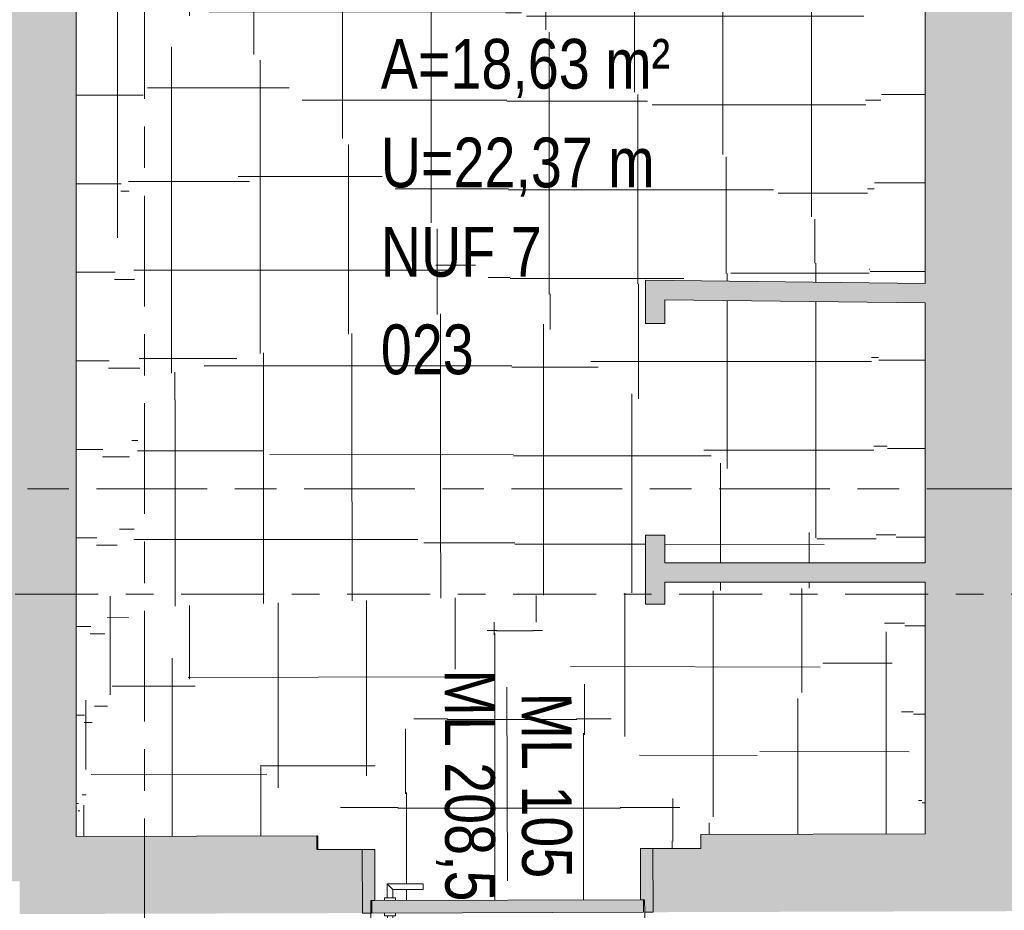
# Model space of a CAD drawing. Header units: metres. Extents: x 2 to 165, y -54 to 869.
# Tile 38 of 106: x 49.18 to 52.73, y -21.51 to -18.29. Entities that reach past the tile are written whole.
import ezdxf

# ---------------------------------------------------------------- set-up
doc = ezdxf.new("R2010")
doc.units = ezdxf.units.M
doc.linetypes.add('_Rasterlinie_', pattern=[0.75, 0.4, -0.1, 0.15, -0.1])
doc.linetypes.add('_Schnittlinie_', pattern=[0.6, 0.3, -0.1, 0.1, -0.1])
for name, color, linetype, lineweight in [('A_Geschossdecken_Oberflächenschraffur', 7, 'Continuous', 5), ('A_Raster', 128, 'Continuous', 5), ('A_Raum-Txt', 16, 'Continuous', 5), ('A_Symbol-S_A', 172, 'Continuous', 5), ('A_Tuer', 128, 'Continuous', 5), ('A_Türen_Element', 128, 'Continuous', 5), ('A_Türen_Rahmen', 128, 'Continuous', 5), ('A_Wand', 244, 'Continuous', 5), ('A_Wand_Schraff', 1, 'Continuous', 5), ('A_Öffnung', 128, 'Continuous', 5)]:
    doc.layers.add(name, color=color, linetype=linetype, lineweight=lineweight)
doc.styles.add('Arial', font='arial.ttf', dxfattribs={"width": 0.8, "height": 0.1799999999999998})
pattern_1 = [(0, (56.97274615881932, 0), (0, 0.32), []), (90, (56.97274615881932, 0), (-0.32, 1.959434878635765e-17), [])]
pattern_2 = [(0, (55.68874615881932, 0), (0, 0.32), []), (90, (55.68874615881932, 0), (-0.308, 1.885956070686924e-17), [])]
pattern_3 = [(0.013, (57.06174615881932, -0.017), (-7.260569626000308e-05, 0.319999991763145), []), (90, (57.06174615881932, -0.017), (-0.32, 1.959434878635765e-17), [])]
pattern_4 = [(0, (56.97274615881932, -0.069), (0, 0.32), []), (90, (56.97274615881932, -0.069), (-0.32, 1.959434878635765e-17), [])]
pattern_5 = [(0.111, (57.08674615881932, -0.265), (0.0003819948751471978, 0.319001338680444), []), (90, (57.08674615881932, -0.265), (-0.32, -0.0009999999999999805), [])]
pattern_6 = [(0, (56.97274615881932, -0.016), (0, 0.32), []), (90, (56.97274615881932, -0.016), (-0.32, 1.959434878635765e-17), [])]
pattern_7 = [(0, (56.96974615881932, -0.014), (0, 0.32), []), (90, (56.96974615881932, -0.014), (-0.32, 1.959434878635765e-17), [])]
pattern_8 = [(0.225, (55.62174615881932, 0.05599999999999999), (-0.0002566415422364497, 0.3200014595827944), []), (90, (55.62174615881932, 0.05599999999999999), (-0.306, -0.0009999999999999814), [])]
pattern_9 = [(0, (56.97574615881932, -0.014), (0, 0.32), []), (90, (56.97574615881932, -0.014), (-0.32, 1.959434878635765e-17), [])]
pattern_10 = [(359.957, (57.28674615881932, 0.008), (0.0002401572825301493, 0.3199999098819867), []), (90, (57.28674615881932, 0.008), (-0.316, 1.934941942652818e-17), [])]
pattern_11 = [(359.972, (56.83674615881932, -0.03700000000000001), (0.0001563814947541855, 0.3199999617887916), []), (90, (56.83674615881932, -0.03700000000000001), (-0.32, 1.959434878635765e-17), [])]
pattern_12 = [(359.8949999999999, (56.78674615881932, -0.141), (-0.0004135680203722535, 0.3200012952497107), []), (90, (56.78674615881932, -0.141), (-0.32, 0.00100000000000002), [])]
pattern_13 = [(0.006, (57.09674615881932, -0.005), (-3.351032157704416e-05, 0.3199999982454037), []), (90, (57.09674615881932, -0.005), (-0.32, 1.959434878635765e-17), [])]
pattern_14 = [(0.144, (57.14874615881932, -0.166), (0.0001957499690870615, 0.3200015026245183), []), (90, (57.14874615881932, -0.166), (-0.32, -0.0009999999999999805), [])]
pattern_15 = [(359.896, (56.80174615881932, -0.155), (-0.0004191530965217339, 0.3200012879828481), []), (90, (56.80174615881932, -0.155), (-0.32, 0.00100000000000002), [])]
pattern_16 = [(359.993, (57.08374615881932, 0.006999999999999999), (3.909537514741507e-05, 0.3199999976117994), []), (90, (57.08374615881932, 0.006999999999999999), (-0.32, 1.959434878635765e-17), [])]
pattern_17 = [(359.972, (57.08374615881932, 0.023), (0.0001563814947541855, 0.3199999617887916), []), (90, (57.08374615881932, 0.023), (-0.32, 1.959434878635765e-17), [])]
pattern_18 = [(359.979, (56.82774615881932, -0.025), (0.0001172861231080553, 0.3199999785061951), []), (90, (56.82774615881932, -0.025), (-0.32, 1.959434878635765e-17), [])]
pattern_19 = [(359.998, (56.85174615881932, -0.003), (1.11701072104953e-05, 0.3199999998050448), []), (90, (56.85174615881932, -0.003), (-0.32, 1.959434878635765e-17), [])]
pattern_20 = [(359.982, (56.84874615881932, -0.024), (0.0001005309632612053, 0.3199999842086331), []), (90, (56.84874615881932, -0.024), (-0.32, 1.959434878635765e-17), [])]
pattern_21 = [(0.01700000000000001, (57.09574615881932, -0.016), (-9.494590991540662e-05, 0.3199999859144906), []), (90, (57.09574615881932, -0.016), (-0.32, 1.959434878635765e-17), [])]
pattern_22 = [(0.08100000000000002, (57.37074615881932, -0.011), (-0.0004523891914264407, 0.3199996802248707), []), (90, (57.37074615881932, -0.011), (-0.312, 1.910449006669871e-17), [])]
pattern_23 = [(359.992, (57.25474615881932, 0.002), (4.468042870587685e-05, 0.3199999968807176), []), (90, (57.25474615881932, 0.002), (-0.317, 1.941065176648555e-17), [])]
pattern_24 = [(359.921, (56.36574615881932, -0.036), (0.0004412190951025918, 0.3199996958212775), []), (90, (56.36574615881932, -0.036), (-0.316, 1.934941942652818e-17), [])]
pattern_25 = [(0, (57.12574615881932, 0), (0, 0.32), []), (90, (57.12574615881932, 0), (-0.319, 1.953311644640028e-17), [])]

# ---------------------------------------------------------------- blocks, each defined once
blk = doc.blocks.new('TU DF 1 - Rahmenstock flächenbündig variabel - DL - H - 840 x 2040-8069930-AB- E0-  OK FFB')
at = {"layer": 'A_Tuer', "lineweight": 9}
h = blk.add_hatch(color=253, dxfattribs=at)
h.paths.add_polyline_path([(-0.5250000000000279, -0.1150000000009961), (-0.4950000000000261, -0.1150000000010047), (-0.4950000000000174, -0.07000000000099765), (-0.4800000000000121, -0.07000000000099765), (-0.4800000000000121, 0.1149999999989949), (-0.5250000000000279, 0.114516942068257), (-0.5250000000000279, 0.08305869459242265)], flags=0)
h.paths.add_polyline_path([(0.4949999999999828, -0.1150000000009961), (0.5249999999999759, -0.1144874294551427), (0.5249999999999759, 0.1149999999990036), (0.4799999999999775, 0.1149999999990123), (0.4799999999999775, -0.07000000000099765), (0.4949999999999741, -0.07000000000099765), (0.4949999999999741, -0.1143988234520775)], flags=0)
blk.add_hatch(color=253, dxfattribs=at).paths.add_polyline_path([(-0.491000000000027, -0.1150000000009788), (0.4909999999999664, -0.1150000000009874), (0.4909999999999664, -0.070000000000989), (-0.4910000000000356, -0.070000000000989)], flags=0)
at = {"layer": 'A_Tuer', "color": 250, "lineweight": 9}
for p, q in [((-0.5250000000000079, 0.115), (-0.5250000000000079, -0.1150000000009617)), ((0.5249999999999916, -0.1150000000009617), (0.5249999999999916, 0.115)), ((-0.4349999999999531, -0.01000000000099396), (-0.4349999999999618, -0.06000000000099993)), ((-0.3049999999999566, -0.01000000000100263), (-0.4349999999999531, -0.01000000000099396)), ((-0.4349999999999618, -0.01000000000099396), (-0.4349999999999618, -0.06000000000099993)), ((-0.3049999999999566, -0.01000000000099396), (-0.4349999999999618, -0.01000000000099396)), ((-0.4149999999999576, -0.06000000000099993), (-0.4149999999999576, -0.03000000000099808)), ((-0.4149999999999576, -0.03000000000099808), (-0.3049999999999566, -0.03000000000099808)), ((-0.4149999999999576, -0.06000000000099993), (-0.4149999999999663, -0.03000000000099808)), ((-0.4149999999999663, -0.03000000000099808), (-0.3049999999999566, -0.03000000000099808)), ((-0.3049999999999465, -0.01000000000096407), (-0.3049999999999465, -0.03000000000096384)), ((-0.3049999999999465, -0.01000000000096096), (-0.3049999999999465, -0.03000000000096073)), ((-0.4449999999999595, -0.06000000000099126), (-0.4449999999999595, -0.07000000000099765)), ((-0.4449999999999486, -0.06000000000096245), (-0.4049999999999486, -0.06000000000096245)), ((-0.4049999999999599, -0.070000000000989), (-0.4049999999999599, -0.06000000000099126)), ((-0.4449999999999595, -0.1150000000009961), (-0.4449999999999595, -0.1250000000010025)), ((-0.4049999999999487, -0.1250000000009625), (-0.4449999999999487, -0.1250000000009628)), ((-0.4349999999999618, -0.1250000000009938), (-0.4349999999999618, -0.1750000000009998)), ((-0.4349999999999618, -0.1250000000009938), (-0.4349999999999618, -0.1750000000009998)), ((-0.4149999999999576, -0.1550000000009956), (-0.4149999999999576, -0.1250000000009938)), ((-0.4149999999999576, -0.1550000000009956), (-0.4149999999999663, -0.1250000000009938)), ((-0.4049999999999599, -0.1250000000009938), (-0.4049999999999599, -0.1150000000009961)), ((-0.4349999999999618, -0.1750000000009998), (-0.3049999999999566, -0.1750000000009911)), ((-0.4349999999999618, -0.1750000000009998), (-0.3049999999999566, -0.1750000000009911)), ((-0.3049999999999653, -0.1550000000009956), (-0.4149999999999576, -0.1550000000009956)), ((-0.3049999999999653, -0.1550000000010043), (-0.4149999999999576, -0.1550000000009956)), ((-0.3049999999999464, -0.1550000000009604), (-0.3049999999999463, -0.1750000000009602)), ((-0.3049999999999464, -0.1550000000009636), (-0.3049999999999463, -0.1750000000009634))]:
    blk.add_line(p, q, dxfattribs=at)
for points in [[(-0.4149999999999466, -0.0300000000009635), (-0.4149999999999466, -0.02999612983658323), (-0.4151724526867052, -0.02982942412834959), (-0.4157348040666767, -0.02926335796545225), (-0.4163149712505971, -0.02868536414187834), (-0.416922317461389, -0.0280781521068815), (-0.4174762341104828, -0.02752024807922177), (-0.418073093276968, -0.0269289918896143), (-0.4188949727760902, -0.02610384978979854), (-0.4198039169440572, -0.02519419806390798), (-0.4205739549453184, -0.02442967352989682), (-0.4211704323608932, -0.02382907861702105), (-0.4217833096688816, -0.0232125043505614), (-0.4224099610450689, -0.02259008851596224), (-0.4230477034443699, -0.02195628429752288), (-0.4236938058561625, -0.0213060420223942), (-0.4243455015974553, -0.0206502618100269), (-0.424999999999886, -0.01999999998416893), (-0.4256544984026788, -0.01934973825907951), (-0.4263061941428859, -0.01869395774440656), (-0.4269522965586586, -0.01804371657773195), (-0.4275900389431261, -0.01740990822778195), (-0.4282166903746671, -0.01678750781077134), (-0.4288295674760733, -0.01617087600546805), (-0.4294260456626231, -0.01557049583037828), (-0.430003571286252, -0.01499630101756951), (-0.4305596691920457, -0.01444430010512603), (-0.4312693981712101, -0.01372974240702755), (-0.4319269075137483, -0.01307122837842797), (-0.4325237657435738, -0.01247971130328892), (-0.433077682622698, -0.01192187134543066), (-0.43368502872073, -0.01131462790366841), (-0.4342651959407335, -0.01073664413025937), (-0.4348275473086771, -0.01017057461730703), (-0.4349999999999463, -0.01000387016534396), (-0.4349999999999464, -0.01000000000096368)], [(-0.4149999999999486, -0.03000000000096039), (-0.4149999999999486, -0.02999612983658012), (-0.4151724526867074, -0.02982942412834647), (-0.4157348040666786, -0.02926335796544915), (-0.4163149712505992, -0.02868536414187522), (-0.416922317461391, -0.02807815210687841), (-0.417476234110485, -0.02752024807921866), (-0.4180730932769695, -0.02692899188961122), (-0.418894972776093, -0.02610384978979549), (-0.4198039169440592, -0.02519419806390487), (-0.4205739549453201, -0.02442967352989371), (-0.4211704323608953, -0.02382907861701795), (-0.4217833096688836, -0.0232125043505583), (-0.4224099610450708, -0.02259008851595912), (-0.4230477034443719, -0.02195628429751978), (-0.4236938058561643, -0.0213060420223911), (-0.4243455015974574, -0.0206502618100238), (-0.424999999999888, -0.01999999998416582), (-0.4256544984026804, -0.01934973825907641), (-0.4263061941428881, -0.01869395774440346), (-0.4269522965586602, -0.01804371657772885), (-0.427590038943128, -0.01740990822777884), (-0.4282166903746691, -0.01678750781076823), (-0.4288295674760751, -0.01617087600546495), (-0.4294260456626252, -0.01557049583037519), (-0.4300035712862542, -0.01499630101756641), (-0.4305596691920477, -0.01444430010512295), (-0.4312693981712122, -0.01372974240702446), (-0.4319269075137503, -0.01307122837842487), (-0.4325237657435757, -0.01247971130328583), (-0.4330776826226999, -0.01192187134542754), (-0.4336850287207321, -0.01131462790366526), (-0.4342651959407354, -0.01073664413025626), (-0.434827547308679, -0.01017057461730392), (-0.4349999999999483, -0.01000387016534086), (-0.4349999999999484, -0.01000000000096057)], [(-0.4349999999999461, -0.1750000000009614), (-0.4349999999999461, -0.1749961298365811), (-0.4348275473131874, -0.1748294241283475), (-0.4342651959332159, -0.1742633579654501), (-0.4336850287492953, -0.1736853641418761), (-0.4330776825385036, -0.1730781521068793), (-0.4325237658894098, -0.1725202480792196), (-0.4319269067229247, -0.171928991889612), (-0.431105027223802, -0.1711038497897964), (-0.4301960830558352, -0.1701941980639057), (-0.4294260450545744, -0.1694296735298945), (-0.428829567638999, -0.1688290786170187), (-0.4282166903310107, -0.168212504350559), (-0.4275900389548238, -0.16759008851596), (-0.4269522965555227, -0.1669562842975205), (-0.42630619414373, -0.1663060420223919), (-0.4256544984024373, -0.1656502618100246), (-0.4250000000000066, -0.1649999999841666), (-0.424345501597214, -0.1643497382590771), (-0.4236938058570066, -0.1636939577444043), (-0.423047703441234, -0.1630437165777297), (-0.4224099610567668, -0.1624099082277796), (-0.4217833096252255, -0.1617875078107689), (-0.421170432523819, -0.1611708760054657), (-0.4205739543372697, -0.160570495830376), (-0.4199964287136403, -0.1599963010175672), (-0.4194403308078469, -0.1594443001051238), (-0.4187306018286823, -0.1587297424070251), (-0.4180730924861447, -0.1580712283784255), (-0.4174762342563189, -0.1574797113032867), (-0.4169223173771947, -0.1569218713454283), (-0.4163149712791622, -0.1563146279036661), (-0.4157348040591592, -0.1557366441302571), (-0.4151724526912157, -0.1551705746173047), (-0.4149999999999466, -0.1550038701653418), (-0.4149999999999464, -0.1550000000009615)], [(-0.4349999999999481, -0.1750000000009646), (-0.4349999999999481, -0.1749961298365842), (-0.4348275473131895, -0.1748294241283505), (-0.4342651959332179, -0.1742633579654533), (-0.4336850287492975, -0.1736853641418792), (-0.4330776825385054, -0.1730781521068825), (-0.4325237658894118, -0.1725202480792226), (-0.4319269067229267, -0.1719289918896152), (-0.4311050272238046, -0.1711038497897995), (-0.4301960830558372, -0.1701941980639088), (-0.4294260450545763, -0.1694296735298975), (-0.4288295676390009, -0.1688290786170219), (-0.4282166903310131, -0.1682125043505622), (-0.4275900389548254, -0.167590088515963), (-0.4269522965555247, -0.1669562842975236), (-0.4263061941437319, -0.166306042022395), (-0.4256544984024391, -0.1656502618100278), (-0.4250000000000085, -0.1649999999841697), (-0.4243455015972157, -0.1643497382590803), (-0.4236938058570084, -0.1636939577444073), (-0.423047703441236, -0.1630437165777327), (-0.4224099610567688, -0.1624099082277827), (-0.4217833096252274, -0.1617875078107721), (-0.4211704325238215, -0.1611708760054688), (-0.4205739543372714, -0.1605704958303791), (-0.4199964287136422, -0.1599963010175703), (-0.4194403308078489, -0.1594443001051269), (-0.4187306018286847, -0.1587297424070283), (-0.4180730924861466, -0.1580712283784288), (-0.4174762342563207, -0.1574797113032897), (-0.416922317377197, -0.1569218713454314), (-0.4163149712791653, -0.1563146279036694), (-0.4157348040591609, -0.1557366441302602), (-0.4151724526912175, -0.1551705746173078), (-0.4149999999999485, -0.1550038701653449), (-0.4149999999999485, -0.1550000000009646)]]:
    blk.add_open_spline(points, degree=3, knots=[0, 0, 0, 0, 0.08333333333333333, 0.125, 0.1666666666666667, 0.2083333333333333, 0.2291666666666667, 0.25, 0.2916666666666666, 0.3333333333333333, 0.3541666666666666, 0.375, 0.3958333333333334, 0.4166666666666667, 0.4375, 0.4583333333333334, 0.4791666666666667, 0.5, 0.5208333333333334, 0.5416666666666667, 0.5625, 0.5833333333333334, 0.6041666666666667, 0.625, 0.6458333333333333, 0.6666666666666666, 0.6875, 0.7083333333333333, 0.75, 0.7708333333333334, 0.7916666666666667, 0.8333333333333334, 0.875, 0.9166666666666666, 1, 1, 1, 1], dxfattribs=at)
at = {"layer": 'A_Türen_Element', "color": 250, "lineweight": 9}
for p, q in [((0.4909999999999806, -0.07000000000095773), (-0.4910000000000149, -0.07000000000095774)), ((-0.4910000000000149, -0.07000000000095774), (-0.491000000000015, -0.1150000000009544)), ((0.4909999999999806, -0.1150000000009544), (0.4909999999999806, -0.07000000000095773)), ((-0.491000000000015, -0.1150000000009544), (0.4909999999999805, -0.1150000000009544))]:
    blk.add_line(p, q, dxfattribs=at)
at = {"layer": 'A_Türen_Rahmen', "color": 250, "lineweight": 9}
for p, q in [((-0.5250000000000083, 0.114999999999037), (-0.4800000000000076, 0.1149999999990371)), ((-0.4800000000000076, 0.1149999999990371), (-0.480000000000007, -0.07000000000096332)), ((0.4799999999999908, 0.1149999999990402), (0.5249999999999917, 0.1149999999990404)), ((0.4799999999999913, -0.07000000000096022), (0.4799999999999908, 0.1149999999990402)), ((-0.4950000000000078, -0.07000000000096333), (-0.4950000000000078, -0.115000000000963)), ((-0.480000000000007, -0.0700000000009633), (-0.4950000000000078, -0.07000000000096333)), ((0.4949999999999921, -0.07000000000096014), (0.4799999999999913, -0.07000000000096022)), ((0.4949999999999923, -0.1150000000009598), (0.4949999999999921, -0.07000000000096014)), ((-0.4950000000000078, -0.115000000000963), (-0.5250000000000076, -0.1150000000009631)), ((0.524999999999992, -0.1150000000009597), (0.4949999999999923, -0.1150000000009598))]:
    blk.add_line(p, q, dxfattribs=at)
at = {"layer": 'A_Öffnung', "color": 250, "lineweight": 9}
blk.add_line((0.494999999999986, -0.1150000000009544), (0.4949999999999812, -1.105000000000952), dxfattribs=at)
blk.add_arc((0.494999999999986, -0.1150000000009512), 0.9900000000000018, 180.0000000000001, 269.9999999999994, dxfattribs=at)
blk = doc.blocks.new('Beschriftung Türen DL oder ML - Durchgangslichte mit Kennzeichen-6113498-AB- E0-  OK FFB')
at = {"layer": 'A_Tuer'}
blk.add_line((-1.153763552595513e-20, 0.003492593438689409), (8.753345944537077e-22, -0.003507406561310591), dxfattribs=at)

msp = doc.modelspace()

# ---------------------------------------------------------------- hatches: boundary and pattern name
at = {"layer": 'A_Geschossdecken_Oberflächenschraffur'}
h = msp.add_hatch(dxfattribs=at)
h.set_pattern_fill('FP_144', color=9, style=0, pattern_type=2)
h.set_pattern_definition(pattern_2)
h.paths.add_polyline_path([(49.38008030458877, -21.23829690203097), (49.55682055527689, -18.67064366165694), (49.55682055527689, -17.79378459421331), (49.38008030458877, -15.15340027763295), (49.38008030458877, -21.23572864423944)], flags=0)
h = msp.add_hatch(dxfattribs=at)
h.set_pattern_fill('FP_144', color=9, style=0, pattern_type=2)
h.set_pattern_definition(pattern_2)
h.paths.add_polyline_path([(49.38008030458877, -21.23829690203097), (49.55682055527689, -18.67064366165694), (49.55682055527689, -17.79378459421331), (49.38008030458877, -15.15340027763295), (49.38008030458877, -21.23572864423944)], flags=0)
h = msp.add_hatch(dxfattribs=at)
h.set_pattern_fill('FP_177', color=9, style=0, pattern_type=2)
h.set_pattern_definition(pattern_22)
h.paths.add_polyline_path([(52.24378856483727, -19.14493492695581), (52.44714292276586, -16.529318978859), (52.22526690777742, -18.2199283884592)], flags=0)
h = msp.add_hatch(dxfattribs=at)
h.set_pattern_fill('FP_177', color=9, style=0, pattern_type=2)
h.set_pattern_definition(pattern_22)
h.paths.add_polyline_path([(52.24378856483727, -19.14493492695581), (52.44714292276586, -16.529318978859), (52.22526690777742, -18.2199283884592)], flags=0)
h = msp.add_hatch(dxfattribs=at)
h.set_pattern_fill('FP_178', color=9, style=0, pattern_type=2)
h.set_pattern_definition(pattern_23)
h.paths.add_polyline_path([(52.44714292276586, -21.2292382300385), (52.44714292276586, -20.31931897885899), (52.35836695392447, -20.31931897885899), (52.44704206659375, -21.22820449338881)], flags=0)
h.paths.add_polyline_path([(52.44714292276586, -20.249318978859), (52.44714292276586, -19.31077714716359), (52.25975414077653, -19.30857588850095), (52.35153742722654, -20.249318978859)], flags=0)
h.paths.add_polyline_path([(52.44714292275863, -19.2407723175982), (52.44714292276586, -16.529318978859), (52.24378856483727, -19.14493492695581), (52.25291630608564, -19.23849073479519)], flags=0)
h = msp.add_hatch(dxfattribs=at)
h.set_pattern_fill('FP_178', color=9, style=0, pattern_type=2)
h.set_pattern_definition(pattern_23)
h.paths.add_polyline_path([(52.44714292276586, -21.2292382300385), (52.44714292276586, -20.31931897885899), (52.35836695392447, -20.31931897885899), (52.44704206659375, -21.22820449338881)], flags=0)
h.paths.add_polyline_path([(52.44714292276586, -20.249318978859), (52.44714292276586, -19.31077714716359), (52.25975414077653, -19.30857588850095), (52.35153742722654, -20.249318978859)], flags=0)
h.paths.add_polyline_path([(52.44714292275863, -19.2407723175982), (52.44714292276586, -16.529318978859), (52.24378856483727, -19.14493492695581), (52.25291630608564, -19.23849073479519)], flags=0)
h = msp.add_hatch(dxfattribs=at)
h.set_pattern_fill('FP_180', color=9, style=0, pattern_type=2)
h.set_pattern_definition(pattern_25)
h.paths.add_polyline_path([(49.55682055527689, -18.67064366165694), (49.82008155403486, -18.22037550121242), (49.55682055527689, -17.79378459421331)], flags=0)
h = msp.add_hatch(dxfattribs=at)
h.set_pattern_fill('FP_180', color=9, style=0, pattern_type=2)
h.set_pattern_definition(pattern_25)
h.paths.add_polyline_path([(49.55682055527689, -18.67064366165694), (49.82008155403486, -18.22037550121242), (49.55682055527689, -17.79378459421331)], flags=0)
h = msp.add_hatch(dxfattribs=at)
h.set_pattern_fill('FP_166', color=9, style=0, pattern_type=2)
h.set_pattern_definition(pattern_17)
h.paths.add_polyline_path([(50.94912760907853, -19.29459244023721), (49.82008155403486, -18.22037550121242), (49.55682055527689, -18.67064366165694), (49.72959806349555, -18.74807221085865)], flags=0)
h = msp.add_hatch(dxfattribs=at)
h.set_pattern_fill('FP_166', color=9, style=0, pattern_type=2)
h.set_pattern_definition(pattern_17)
h.paths.add_polyline_path([(50.94912760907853, -19.29459244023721), (49.82008155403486, -18.22037550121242), (49.55682055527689, -18.67064366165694), (49.72959806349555, -18.74807221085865)], flags=0)
h = msp.add_hatch(dxfattribs=at)
h.set_pattern_fill('FP_145', color=9, style=0, pattern_type=2)
h.set_pattern_definition(pattern_3)
h.paths.add_polyline_path([(50.94912760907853, -19.29459244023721), (50.92968667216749, -18.2199283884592), (49.82008155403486, -18.22037550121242), (50.81608768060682, -19.16801324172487)], flags=0)
h = msp.add_hatch(dxfattribs=at)
h.set_pattern_fill('FP_145', color=9, style=0, pattern_type=2)
h.set_pattern_definition(pattern_3)
h.paths.add_polyline_path([(50.94912760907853, -19.29459244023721), (50.92968667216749, -18.2199283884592), (49.82008155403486, -18.22037550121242), (50.81608768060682, -19.16801324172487)], flags=0)
h = msp.add_hatch(dxfattribs=at)
h.set_pattern_fill('FP_160', color=9, style=0, pattern_type=2)
h.set_pattern_definition(pattern_11)
h.paths.add_polyline_path([(52.24378856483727, -19.14493492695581), (52.22524198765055, -18.21868383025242), (50.92968667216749, -18.2199283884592), (52.22524198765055, -19.13187984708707)], flags=0)
h = msp.add_hatch(dxfattribs=at)
h.set_pattern_fill('FP_160', color=9, style=0, pattern_type=2)
h.set_pattern_definition(pattern_11)
h.paths.add_polyline_path([(52.24378856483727, -19.14493492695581), (52.22524198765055, -18.21868383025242), (50.92968667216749, -18.2199283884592), (52.22524198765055, -19.13187984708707)], flags=0)
h = msp.add_hatch(dxfattribs=at)
h.set_pattern_fill('FP_169', color=9, style=0, pattern_type=2)
h.set_pattern_definition(pattern_20)
h.paths.add_polyline_path([(50.94912760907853, -19.29459244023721), (51.43714292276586, -19.23817986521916), (51.43714292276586, -19.22890783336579), (51.51735364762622, -19.22890783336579), (52.24378856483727, -19.14493492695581), (50.92968667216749, -18.2199283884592)], flags=0)
h = msp.add_hatch(dxfattribs=at)
h.set_pattern_fill('FP_169', color=9, style=0, pattern_type=2)
h.set_pattern_definition(pattern_20)
h.paths.add_polyline_path([(50.94912760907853, -19.29459244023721), (51.43714292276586, -19.23817986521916), (51.43714292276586, -19.22890783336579), (51.51735364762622, -19.22890783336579), (52.24378856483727, -19.14493492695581), (50.92968667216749, -18.2199283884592)], flags=0)
h = msp.add_hatch(dxfattribs=at)
h.set_pattern_fill('FP_179', color=9, style=0, pattern_type=2)
h.set_pattern_definition(pattern_24)
h.paths.add_polyline_path([(49.38008030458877, -21.23829690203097), (49.61162424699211, -19.58860549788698), (49.55682055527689, -18.67064366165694), (49.38025708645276, -21.23572864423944)], flags=0)
h = msp.add_hatch(dxfattribs=at)
h.set_pattern_fill('FP_179', color=9, style=0, pattern_type=2)
h.set_pattern_definition(pattern_24)
h.paths.add_polyline_path([(49.38008030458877, -21.23829690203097), (49.61162424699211, -19.58860549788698), (49.55682055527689, -18.67064366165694), (49.38025708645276, -21.23572864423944)], flags=0)
h = msp.add_hatch(dxfattribs=at)
h.set_pattern_fill('FP_165', color=9, style=0, pattern_type=2)
h.set_pattern_definition(pattern_16)
h.paths.add_polyline_path([(49.61162424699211, -19.58860549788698), (50.94912760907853, -19.29459244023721), (49.55682055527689, -18.67064366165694), (49.59407122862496, -19.29459244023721)], flags=0)
h = msp.add_hatch(dxfattribs=at)
h.set_pattern_fill('FP_165', color=9, style=0, pattern_type=2)
h.set_pattern_definition(pattern_16)
h.paths.add_polyline_path([(49.61162424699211, -19.58860549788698), (50.94912760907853, -19.29459244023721), (49.55682055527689, -18.67064366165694), (49.59407122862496, -19.29459244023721)], flags=0)
h = msp.add_hatch(dxfattribs=at)
h.set_pattern_fill('FP_168', color=9, style=0, pattern_type=2)
h.set_pattern_definition(pattern_19)
h.paths.add_polyline_path([(52.27530372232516, -20.33464125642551), (52.27489783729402, -20.31931897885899), (52.25576614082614, -20.31931897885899)], flags=0)
h.paths.add_polyline_path([(52.2730435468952, -20.249318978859), (52.24811977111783, -19.30843921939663), (51.50714292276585, -19.2997349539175), (51.50714292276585, -19.384318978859), (51.43714292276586, -19.384318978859), (51.43714292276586, -19.23817986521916), (50.94912760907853, -19.29459244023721), (52.16650847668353, -20.249318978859), (52.24378856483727, -20.249318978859)], flags=0)
h.paths.add_polyline_path([(52.24626477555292, -19.23841259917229), (52.24378856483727, -19.14493492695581), (51.50995444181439, -19.22976315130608), (52.24566015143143, -19.23840549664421)], flags=0)
h = msp.add_hatch(dxfattribs=at)
h.set_pattern_fill('FP_168', color=9, style=0, pattern_type=2)
h.set_pattern_definition(pattern_19)
h.paths.add_polyline_path([(52.27530372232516, -20.33464125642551), (52.27489783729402, -20.31931897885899), (52.25576614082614, -20.31931897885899)], flags=0)
h.paths.add_polyline_path([(52.2730435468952, -20.249318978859), (52.24811977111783, -19.30843921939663), (51.50714292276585, -19.2997349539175), (51.50714292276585, -19.384318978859), (51.43714292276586, -19.384318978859), (51.43714292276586, -19.23817986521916), (50.94912760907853, -19.29459244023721), (52.16650847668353, -20.249318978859), (52.24378856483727, -20.249318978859)], flags=0)
h.paths.add_polyline_path([(52.24626477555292, -19.23841259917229), (52.24378856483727, -19.14493492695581), (51.50995444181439, -19.22976315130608), (52.24566015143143, -19.23840549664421)], flags=0)
h = msp.add_hatch(dxfattribs=at)
h.set_pattern_fill('FP_159', color=9, style=0, pattern_type=2)
h.set_pattern_definition(pattern_10)
h.paths.add_polyline_path([(52.44714292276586, -21.2292382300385), (52.35836695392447, -20.31931897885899), (52.27489783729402, -20.31931897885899), (52.27530372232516, -20.33464125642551), (52.44694435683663, -21.22820449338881)], flags=0)
h.paths.add_polyline_path([(52.27530372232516, -20.249318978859), (52.35153742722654, -20.249318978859), (52.25975414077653, -19.30857588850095), (52.24811977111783, -19.30843921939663), (52.2730435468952, -20.249318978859)], flags=0)
h.paths.add_polyline_path([(52.25291630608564, -19.23849073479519), (52.24378856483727, -19.14493492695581), (52.24626477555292, -19.23841259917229), (52.25093162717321, -19.23846742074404)], flags=0)
h = msp.add_hatch(dxfattribs=at)
h.set_pattern_fill('FP_159', color=9, style=0, pattern_type=2)
h.set_pattern_definition(pattern_10)
h.paths.add_polyline_path([(52.44714292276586, -21.2292382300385), (52.35836695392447, -20.31931897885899), (52.27489783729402, -20.31931897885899), (52.27530372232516, -20.33464125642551), (52.44694435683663, -21.22820449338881)], flags=0)
h.paths.add_polyline_path([(52.27530372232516, -20.249318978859), (52.35153742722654, -20.249318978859), (52.25975414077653, -19.30857588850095), (52.24811977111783, -19.30843921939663), (52.2730435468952, -20.249318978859)], flags=0)
h.paths.add_polyline_path([(52.25291630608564, -19.23849073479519), (52.24378856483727, -19.14493492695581), (52.24626477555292, -19.23841259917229), (52.25093162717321, -19.23846742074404)], flags=0)
h = msp.add_hatch(dxfattribs=at)
h.set_pattern_fill('FP_170', color=9, style=0, pattern_type=2)
h.set_pattern_definition(pattern_21)
h.paths.add_polyline_path([(50.96856854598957, -20.36925649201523), (50.94912760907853, -19.29459244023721), (49.61162424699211, -19.58860549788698), (50.779399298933, -20.26042729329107)], flags=0)
h = msp.add_hatch(dxfattribs=at)
h.set_pattern_fill('FP_170', color=9, style=0, pattern_type=2)
h.set_pattern_definition(pattern_21)
h.paths.add_polyline_path([(50.96856854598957, -20.36925649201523), (50.94912760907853, -19.29459244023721), (49.61162424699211, -19.58860549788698), (50.779399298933, -20.26042729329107)], flags=0)
h = msp.add_hatch(dxfattribs=at)
h.set_pattern_fill('FP_167', color=9, style=0, pattern_type=2)
h.set_pattern_definition(pattern_18)
h.paths.add_polyline_path([(50.96856854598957, -20.36925649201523), (51.43714292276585, -20.35684402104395), (51.43714292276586, -20.14931897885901), (51.50714292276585, -20.14931897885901), (51.50714292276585, -20.24931897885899), (52.16650847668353, -20.249318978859), (50.94912760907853, -19.29459244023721), (50.96640252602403, -20.2495223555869)], flags=0)
h.paths.add_polyline_path([(51.50714292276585, -20.35498973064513), (52.27530372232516, -20.33464125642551), (52.25576614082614, -20.31931897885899), (51.50714292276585, -20.31931897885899), (51.50714292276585, -20.33464125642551)], flags=0)
h = msp.add_hatch(dxfattribs=at)
h.set_pattern_fill('FP_167', color=9, style=0, pattern_type=2)
h.set_pattern_definition(pattern_18)
h.paths.add_polyline_path([(50.96856854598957, -20.36925649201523), (51.43714292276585, -20.35684402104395), (51.43714292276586, -20.14931897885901), (51.50714292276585, -20.14931897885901), (51.50714292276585, -20.24931897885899), (52.16650847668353, -20.249318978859), (50.94912760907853, -19.29459244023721), (50.96640252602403, -20.2495223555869)], flags=0)
h.paths.add_polyline_path([(51.50714292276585, -20.35498973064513), (52.27530372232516, -20.33464125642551), (52.25576614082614, -20.31931897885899), (51.50714292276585, -20.31931897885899), (51.50714292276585, -20.33464125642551)], flags=0)
h = msp.add_hatch(dxfattribs=at)
h.set_pattern_fill('FP_151', color=9, style=0, pattern_type=2)
h.set_pattern_definition(pattern_8)
h.paths.add_polyline_path([(49.38008030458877, -21.23829690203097), (49.57737193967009, -20.41066087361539), (49.61162424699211, -19.58860549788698), (49.38044077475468, -21.23572864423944)], flags=0)
h = msp.add_hatch(dxfattribs=at)
h.set_pattern_fill('FP_151', color=9, style=0, pattern_type=2)
h.set_pattern_definition(pattern_8)
h.paths.add_polyline_path([(49.38008030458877, -21.23829690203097), (49.57737193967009, -20.41066087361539), (49.61162424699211, -19.58860549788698), (49.38044077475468, -21.23572864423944)], flags=0)
h = msp.add_hatch(dxfattribs=at)
h.set_pattern_fill('FP_162', color=9, style=0, pattern_type=2)
h.set_pattern_definition(pattern_13)
h.paths.add_polyline_path([(49.57737193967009, -20.41066087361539), (50.96856854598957, -20.36925649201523), (49.61162424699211, -19.58860549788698), (49.57909712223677, -20.36925649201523)], flags=0)
h = msp.add_hatch(dxfattribs=at)
h.set_pattern_fill('FP_162', color=9, style=0, pattern_type=2)
h.set_pattern_definition(pattern_13)
h.paths.add_polyline_path([(49.57737193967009, -20.41066087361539), (50.96856854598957, -20.36925649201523), (49.61162424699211, -19.58860549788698), (49.57909712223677, -20.36925649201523)], flags=0)
h = msp.add_hatch(dxfattribs=at)
h.set_pattern_fill('FP_164', color=9, style=0, pattern_type=2)
h.set_pattern_definition(pattern_15)
h.paths.add_polyline_path([(51.63673372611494, -21.2316318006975), (52.27530372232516, -20.33464125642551), (51.50714292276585, -20.35498973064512), (51.50714292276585, -20.399318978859), (51.43714292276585, -20.399318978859), (51.43714292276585, -20.35684402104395), (50.96856854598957, -20.36925649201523), (51.63672987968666, -21.23162683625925)], flags=0)
h = msp.add_hatch(dxfattribs=at)
h.set_pattern_fill('FP_164', color=9, style=0, pattern_type=2)
h.set_pattern_definition(pattern_15)
h.paths.add_polyline_path([(51.63673372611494, -21.2316318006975), (52.27530372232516, -20.33464125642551), (51.50714292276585, -20.35498973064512), (51.50714292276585, -20.399318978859), (51.43714292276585, -20.399318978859), (51.43714292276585, -20.35684402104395), (50.96856854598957, -20.36925649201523), (51.63672987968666, -21.23162683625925)], flags=0)
h = msp.add_hatch(dxfattribs=at)
h.set_pattern_fill('FP_161', color=9, style=0, pattern_type=2)
h.set_pattern_definition(pattern_12)
h.paths.add_polyline_path([(51.63673372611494, -21.2316318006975), (52.44694435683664, -21.22820449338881), (52.27530372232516, -20.33464125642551), (51.63687755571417, -21.23142976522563)], flags=0)
h = msp.add_hatch(dxfattribs=at)
h.set_pattern_fill('FP_161', color=9, style=0, pattern_type=2)
h.set_pattern_definition(pattern_12)
h.paths.add_polyline_path([(51.63673372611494, -21.2316318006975), (52.44694435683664, -21.22820449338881), (52.27530372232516, -20.33464125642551), (51.63687755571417, -21.23142976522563)], flags=0)
h = msp.add_hatch(dxfattribs=at)
h.set_pattern_fill('FP_163', color=9, style=0, pattern_type=2)
h.set_pattern_definition(pattern_14)
h.paths.add_polyline_path([(50.24964236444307, -21.23572862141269), (50.96856854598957, -20.36925649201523), (49.57737193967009, -20.41066087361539), (50.24963464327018, -21.23571914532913)], flags=0)
h = msp.add_hatch(dxfattribs=at)
h.set_pattern_fill('FP_163', color=9, style=0, pattern_type=2)
h.set_pattern_definition(pattern_14)
h.paths.add_polyline_path([(50.24964236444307, -21.23572862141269), (50.96856854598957, -20.36925649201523), (49.57737193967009, -20.41066087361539), (50.24963464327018, -21.23571914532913)], flags=0)
h = msp.add_hatch(dxfattribs=at)
h.set_pattern_fill('FP_150', color=9, style=0, pattern_type=2)
h.set_pattern_definition(pattern_7)
h.paths.add_polyline_path([(50.45833783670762, -21.28511245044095), (50.96856854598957, -20.36925649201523), (50.24978372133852, -21.2357620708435), (50.44635555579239, -21.28227707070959)], flags=0)
h = msp.add_hatch(dxfattribs=at)
h.set_pattern_fill('FP_150', color=9, style=0, pattern_type=2)
h.set_pattern_definition(pattern_7)
h.paths.add_polyline_path([(50.45833783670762, -21.28511245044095), (50.96856854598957, -20.36925649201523), (50.24978372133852, -21.2357620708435), (50.44635555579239, -21.28227707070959)], flags=0)
h = msp.add_hatch(dxfattribs=at)
h.set_pattern_fill('FP_149', color=9, style=0, pattern_type=2)
h.set_pattern_definition(pattern_6)
h.paths.add_polyline_path([(50.45833783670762, -21.28511245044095), (51.41826817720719, -21.28214416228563), (50.96856854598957, -20.36925649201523), (50.45888423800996, -21.28413166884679)], flags=0)
h = msp.add_hatch(dxfattribs=at)
h.set_pattern_fill('FP_149', color=9, style=0, pattern_type=2)
h.set_pattern_definition(pattern_6)
h.paths.add_polyline_path([(50.45833783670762, -21.28511245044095), (51.41826817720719, -21.28214416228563), (50.96856854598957, -20.36925649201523), (50.45888423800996, -21.28413166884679)], flags=0)
h = msp.add_hatch(dxfattribs=at)
h.set_pattern_fill('FP_158', color=9, style=0, pattern_type=2)
h.set_pattern_definition(pattern_9)
h.paths.add_polyline_path([(51.41833364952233, -21.28227707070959), (51.63672987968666, -21.23162683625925), (50.96856854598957, -20.36925649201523), (51.41826817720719, -21.28214416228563)], flags=0)
h = msp.add_hatch(dxfattribs=at)
h.set_pattern_fill('FP_158', color=9, style=0, pattern_type=2)
h.set_pattern_definition(pattern_9)
h.paths.add_polyline_path([(51.41833364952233, -21.28227707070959), (51.63672987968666, -21.23162683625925), (50.96856854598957, -20.36925649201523), (51.41826817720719, -21.28214416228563)], flags=0)
h = msp.add_hatch(dxfattribs=at)
h.set_pattern_fill('FP_148', color=9, style=0, pattern_type=2)
h.set_pattern_definition(pattern_5)
h.paths.add_polyline_path([(49.38008030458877, -21.23829690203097), (50.24963464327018, -21.23571914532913), (49.57737193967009, -20.41066087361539), (49.3806925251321, -21.23572864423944)], flags=0)
h = msp.add_hatch(dxfattribs=at)
h.set_pattern_fill('FP_148', color=9, style=0, pattern_type=2)
h.set_pattern_definition(pattern_5)
h.paths.add_polyline_path([(49.38008030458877, -21.23829690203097), (50.24963464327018, -21.23571914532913), (49.57737193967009, -20.41066087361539), (49.3806925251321, -21.23572864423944)], flags=0)
h = msp.add_hatch(dxfattribs=at)
h.set_pattern_fill('FP_4', color=9, style=0, pattern_type=2)
h.set_pattern_definition(pattern_1)
h.paths.add_polyline_path([(50.24979004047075, -21.2857284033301), (50.45833783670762, -21.28511245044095), (50.24964236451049, -21.23572864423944), (50.24978861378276, -21.28524535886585)], flags=0)
h = msp.add_hatch(dxfattribs=at)
h.set_pattern_fill('FP_4', color=9, style=0, pattern_type=2)
h.set_pattern_definition(pattern_1)
h.paths.add_polyline_path([(50.24979004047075, -21.2857284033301), (50.45833783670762, -21.28511245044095), (50.24964236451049, -21.23572864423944), (50.24978861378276, -21.28524535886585)], flags=0)
h = msp.add_hatch(dxfattribs=at)
h.set_pattern_fill('FP_147', color=9, style=0, pattern_type=2)
h.set_pattern_definition(pattern_1)
h.paths.add_polyline_path([(51.41833364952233, -21.28227707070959), (51.63687755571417, -21.28163159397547), (51.63672988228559, -21.23163269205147), (51.41890679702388, -21.28214416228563)], flags=0)
h = msp.add_hatch(dxfattribs=at)
h.set_pattern_fill('FP_147', color=9, style=0, pattern_type=2)
h.set_pattern_definition(pattern_1)
h.paths.add_polyline_path([(51.41833364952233, -21.28227707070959), (51.63687755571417, -21.28163159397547), (51.63672988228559, -21.23163269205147), (51.41890679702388, -21.28214416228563)], flags=0)
h = msp.add_hatch(dxfattribs=at)
h.set_pattern_fill('FP_146', color=9, style=0, pattern_type=2)
h.set_pattern_definition(pattern_4)
h.paths.add_polyline_path([(50.45888423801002, -21.47011164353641), (50.49388408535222, -21.47000035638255), (50.49456556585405, -21.46000621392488), (50.50385450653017, -21.45995688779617), (50.50404990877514, -21.40997798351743), (50.63371022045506, -21.41031873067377), (50.63372815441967, -21.42959506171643), (50.52376581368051, -21.42991983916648), (50.52388395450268, -21.45991962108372), (50.53385446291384, -21.45991970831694), (50.53388391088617, -21.4698901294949), (51.41887991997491, -21.46723196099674), (51.41833364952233, -21.28227707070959), (50.45833965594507, -21.2857284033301), (50.45887576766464, -21.46724377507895)], flags=0)
h = msp.add_hatch(dxfattribs=at)
h.set_pattern_fill('FP_146', color=9, style=0, pattern_type=2)
h.set_pattern_definition(pattern_4)
h.paths.add_polyline_path([(50.45888423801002, -21.47011164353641), (50.49388408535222, -21.47000035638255), (50.49456556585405, -21.46000621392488), (50.50385450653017, -21.45995688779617), (50.50404990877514, -21.40997798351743), (50.63371022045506, -21.41031873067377), (50.63372815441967, -21.42959506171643), (50.52376581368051, -21.42991983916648), (50.52388395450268, -21.45991962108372), (50.53385446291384, -21.45991970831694), (50.53388391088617, -21.4698901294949), (51.41887991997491, -21.46723196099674), (51.41833364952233, -21.28227707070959), (50.45833965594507, -21.2857284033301), (50.45887576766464, -21.46724377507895)], flags=0)
at = {"layer": 'A_Wand_Schraff', "lineweight": 9}
for points in [[(49.17512212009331, -21.4008636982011), (49.38008030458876, -21.4008636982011), (49.38008030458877, -15.02840027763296), (48.98008030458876, -15.02840027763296), (48.98008030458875, -21.4008636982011)], [(52.44714292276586, -21.22923823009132), (52.79714292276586, -21.22820449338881), (52.79714292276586, -16.646818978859), (52.73214292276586, -16.646818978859), (52.73214292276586, -16.529318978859), (52.44714292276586, -16.529318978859), (52.44714292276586, -20.31931897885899)], [(51.43714292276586, -19.384318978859), (51.50714292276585, -19.384318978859), (51.50714292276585, -19.2297301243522), (51.43714292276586, -19.22890783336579)], [(52.44714292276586, -19.31077714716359), (52.44714292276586, -19.24077231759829), (51.50714292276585, -19.2297301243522), (51.50714292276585, -19.2997349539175), (51.90203656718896, -19.30437377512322)], [(51.50714292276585, -20.284318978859), (51.50714292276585, -20.14931897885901), (51.43714292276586, -20.14931897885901), (51.43714292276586, -20.284318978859)], [(51.50714292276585, -20.31931897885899), (52.44714292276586, -20.31931897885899), (52.44714292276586, -20.249318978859), (51.50714292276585, -20.2495223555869), (51.50714292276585, -20.284318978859)], [(51.50714292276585, -20.399318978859), (51.50714292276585, -20.284318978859), (51.43714292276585, -20.284318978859), (51.43714292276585, -20.399318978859)], [(49.17547408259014, -21.51893196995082), (50.25046935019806, -21.51572740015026), (50.24963467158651, -21.23572864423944), (49.38008030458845, -21.23832079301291), (49.38008030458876, -21.4008636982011), (49.17512212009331, -21.40086369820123), (49.17547408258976, -21.4108636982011)], [(51.63755686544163, -21.51163059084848), (52.79714292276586, -21.5082057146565), (52.79714292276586, -21.22820449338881), (51.63672987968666, -21.23163181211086), (51.63687755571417, -21.28163159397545)]]:
    msp.add_hatch(color=253, dxfattribs=at).paths.add_polyline_path(points, flags=0)
h = msp.add_hatch(color=253, dxfattribs=at)
h.paths.add_polyline_path([(50.25046550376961, -21.51572741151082), (50.41401734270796, -21.51524435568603), (50.41333803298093, -21.28524535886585), (50.24978619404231, -21.28572841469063), (50.24987910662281, -21.31718652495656)], flags=0)
h.paths.add_polyline_path([(51.46401276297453, -21.51214315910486), (51.63755686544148, -21.51163059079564), (51.63687755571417, -21.28163159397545), (51.46333345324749, -21.28214416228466)], flags=0)

# ---------------------------------------------------------------- linework, layer by layer
at = {"layer": 'A_Raster', "linetype": '_Rasterlinie_', "lineweight": 9}
for p, q in [((49.6267320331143, -53.07299776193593), (49.62673203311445, 37.06211742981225)), ((88.10314160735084, -19.98256324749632), (15.51948151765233, -19.98256324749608))]:
    msp.add_line(p, q, dxfattribs=at)
at = {"layer": 'A_Symbol-S_A', "linetype": '_Schnittlinie_', "lineweight": 9}
msp.add_line((22.15868762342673, -20.36243397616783), (86.62628000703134, -20.36243397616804), dxfattribs=at)
at = {"layer": 'A_Wand', "color": 250, "lineweight": 9}
for p, q in [((49.38008030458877, -21.23832079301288), (49.38008030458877, -15.15340027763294)), ((52.44714292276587, -16.52931897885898), (52.44714292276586, -19.24077231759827)), ((52.44714292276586, -19.24077231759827), (51.43714292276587, -19.22890783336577)), ((51.43714292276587, -19.22890783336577), (51.43714292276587, -19.38431897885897)), ((51.50714292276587, -19.29973495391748), (52.44714292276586, -19.31077714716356)), ((51.50714292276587, -19.38431897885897), (51.50714292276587, -19.29973495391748)), ((52.44714292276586, -19.31077714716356), (52.44714292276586, -20.24931897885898)), ((51.43714292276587, -19.38431897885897), (51.50714292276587, -19.38431897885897)), ((51.50714292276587, -20.14931897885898), (51.43714292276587, -20.14931897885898)), ((51.43714292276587, -20.14931897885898), (51.43714292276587, -20.39931897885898)), ((51.50714292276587, -20.24931897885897), (51.50714292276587, -20.14931897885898)), ((52.44714292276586, -20.24931897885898), (51.50714292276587, -20.24931897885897)), ((51.50714292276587, -20.31931897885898), (52.44714292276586, -20.31931897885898)), ((51.50714292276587, -20.39931897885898), (51.50714292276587, -20.31931897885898)), ((52.44714292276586, -20.31931897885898), (52.44714292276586, -21.2292382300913)), ((51.43714292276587, -20.39931897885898), (51.50714292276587, -20.39931897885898)), ((50.24963467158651, -21.23572864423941), (49.38008030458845, -21.23832079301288)), ((50.24978372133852, -21.28572842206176), (50.24963467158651, -21.23572864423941)), ((52.44714292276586, -21.2292382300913), (51.63672987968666, -21.23163181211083)), ((51.63672987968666, -21.23163181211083), (51.63687755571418, -21.28163159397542)), ((50.41333803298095, -21.28524535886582), (50.24978619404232, -21.28572841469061)), ((50.41401734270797, -21.51524435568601), (50.41333803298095, -21.28524535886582)), ((51.63687755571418, -21.28163159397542), (51.46333345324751, -21.28214416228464)), ((51.46333345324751, -21.28214416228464), (51.46401276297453, -21.51214315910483))]:
    msp.add_line(p, q, dxfattribs=at)

# ---------------------------------------------------------------- block references
at = {"layer": 'A_Tuer', "xscale": 99.99999999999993, "yscale": 99.99999999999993, "zscale": 99.99999999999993, "rotation": 180.1692245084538}
msp.add_blockref('Beschriftung Türen DL oder ML - Durchgangslichte mit Kennzeichen-6113498-AB- E0-  OK FFB', (50.93728956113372, -21.04948106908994), dxfattribs=at)
at = {"layer": 'A_Tuer', "color": 250, "lineweight": 9, "rotation": 0.1692245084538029}
msp.add_blockref('TU DF 1 - Rahmenstock flächenbündig variabel - DL - H - 840 x 2040-8069930-AB- E0-  OK FFB', (50.93867539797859, -21.39869425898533), dxfattribs=at)

# ---------------------------------------------------------------- texts
at = {"layer": 'A_Raum-Txt', "char_height": 0.1799999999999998, "attachment_point": 1, "style": 'Arial'}
for s, insert, width in [('A=18,63 m²', (50.48045706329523, -18.35641218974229), 1.244218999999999), ('U=22,37 m', (50.48045706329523, -18.71308173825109), 1.180083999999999), ('NUF 7', (50.48045706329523, -19.03569615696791), 0.6926579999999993), ('023', (50.48045706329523, -19.38833340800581), 0.4040504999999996)]:
    msp.add_mtext(s, dxfattribs=dict(at, insert=insert, width=width))
at = {"layer": 'A_Tuer', "char_height": 0.1799999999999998, "attachment_point": 1, "rotation": 270.1692245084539, "style": 'Arial'}
for s, insert, width in [('ML 208,5', (50.89135512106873, -20.634414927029), 1.000505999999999), ('ML 105', (51.16941647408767, -20.71826069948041), 0.8016874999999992)]:
    msp.add_mtext(s, dxfattribs=dict(at, insert=insert, width=width))

doc.saveas('drawing.dxf')
